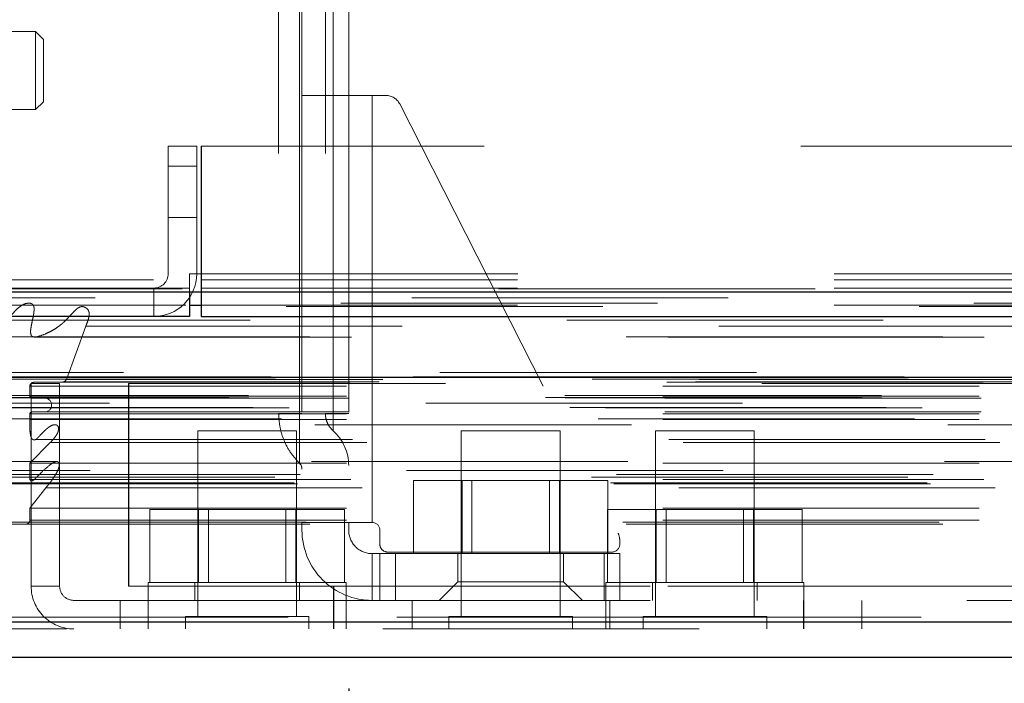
# Model space of a CAD drawing. Header units: inches. Extents: x 0.2 to 10.8, y 0.2 to 8.2.
# Tile 39 of 58: x 3.419 to 3.73, y 6.693 to 6.902. Entities that reach past the tile are written whole.
import ezdxf

# ---------------------------------------------------------------- set-up
doc = ezdxf.new("R2010")
doc.units = ezdxf.units.IN
doc.header["$MEASUREMENT"] = 0
doc.linetypes.add('HIDDEN', pattern=[0.07500000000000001, 0.05, -0.025])
doc.layers.add('TEXT', color=140, linetype='Continuous')
doc.styles.add('SLDTEXTSTYLE0', font='TXT', dxfattribs={"width": 0.7})
doc.dimstyles.new('SLDDIMSTYLE1', dxfattribs={"dimtxt": 0.0849609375, "dimasz": 0.13, "dimexe": 0, "dimexo": 0.0625, "dimgap": 0.021240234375, "dimtad": 0, "dimtih": 1, "dimtoh": 1, "dimlfac": 8, "dimrnd": 1e-09, "dimzin": 12, "dimdsep": 46, "dimtxsty": 'SLDTEXTSTYLE0', "dimsah": 1, "dimcen": 0.09, "dimadec": 0, "dimazin": 3, "dimtfac": 1, "dimtmove": 0, "dimatfit": 0, "dimfxl": 0, "dimfrac": 2, "dimtolj": 1, "dimtzin": 12, "dimarcsym": 0})

# ---------------------------------------------------------------- blocks, each defined once
blk = doc.blocks.new('_D_2')
at = {"layer": 'TEXT'}
for p, q in [((3.049258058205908, 7.048748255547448), (3.049258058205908, 7.298748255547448)), ((3.38456990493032, 7.048748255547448), (2.924258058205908, 7.048748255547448)), ((3.313353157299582, 6.808665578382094), (2.924258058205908, 6.808665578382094)), ((3.049258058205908, 6.454856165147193), (3.049258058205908, 6.808665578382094)), ((2.549651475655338, 6.454856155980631), (2.521121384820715, 6.454856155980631)), ((2.521121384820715, 6.454856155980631), (2.521121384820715, 6.319825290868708)), ((2.802120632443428, 6.454856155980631), (2.830650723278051, 6.454856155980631)), ((2.830650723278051, 6.454856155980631), (2.830650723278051, 6.319825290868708)), ((2.955308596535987, 6.454856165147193), (3.049258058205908, 6.454856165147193)), ((2.521121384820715, 6.319825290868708), (2.549651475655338, 6.319825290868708)), ((2.830650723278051, 6.319825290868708), (2.802120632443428, 6.319825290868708))]:
    blk.add_line(p, q, dxfattribs=at)
for points in [[(3.049258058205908, 7.048748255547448), (3.069258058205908, 7.178748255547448), (3.029258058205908, 7.178748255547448)], [(3.049258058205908, 6.808665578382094), (3.029258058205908, 6.678665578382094), (3.069258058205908, 6.678665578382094)]]:
    blk.add_solid(points, dxfattribs=at)
at = {"layer": 'TEXT', "char_height": 0.08333333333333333, "attachment_point": 1, "style": 'SLDTEXTSTYLE0'}
for s, insert in [('1.92', (2.549651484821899, 6.581298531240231)), ('48.8', (2.549651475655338, 6.427247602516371))]:
    blk.add_mtext(s, dxfattribs=dict(at, insert=insert))
blk = doc.blocks.new('_D_4')
at = {"layer": 'TEXT'}
for p, q in [((3.321239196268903, 6.800779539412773), (3.321239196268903, 6.329856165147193)), ((3.523152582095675, 6.691169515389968), (3.523152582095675, 6.329856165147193)), ((3.321239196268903, 6.454856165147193), (3.071239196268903, 6.454856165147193)), ((3.523152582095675, 6.454856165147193), (3.788690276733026, 6.454856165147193)), ((3.903821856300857, 6.454856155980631), (3.875291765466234, 6.454856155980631)), ((3.875291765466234, 6.454856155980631), (3.875291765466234, 6.319825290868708)), ((4.156291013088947, 6.454856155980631), (4.18482110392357, 6.454856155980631)), ((4.18482110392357, 6.454856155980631), (4.18482110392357, 6.319825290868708)), ((3.875291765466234, 6.319825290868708), (3.903821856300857, 6.319825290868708)), ((4.18482110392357, 6.319825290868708), (4.156291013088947, 6.319825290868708))]:
    blk.add_line(p, q, dxfattribs=at)
for points in [[(3.321239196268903, 6.454856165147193), (3.191239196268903, 6.474856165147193), (3.191239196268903, 6.434856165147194)], [(3.523152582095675, 6.454856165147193), (3.653152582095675, 6.434856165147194), (3.653152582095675, 6.474856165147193)]]:
    blk.add_solid(points, dxfattribs=at)
at = {"layer": 'TEXT', "char_height": 0.08333333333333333, "attachment_point": 1, "style": 'SLDTEXTSTYLE0'}
for s, insert in [('1.62', (3.903821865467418, 6.581298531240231)), ('41.0', (3.903821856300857, 6.427247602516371))]:
    blk.add_mtext(s, dxfattribs=dict(at, insert=insert))

msp = doc.modelspace()

# ---------------------------------------------------------------- linework, layer by layer
at = {"color": 7, "linetype": 'HIDDEN', "lineweight": 18}
for p, q in [((3.501013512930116, 6.960165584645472), (3.501013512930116, 6.778078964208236)), ((3.507652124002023, 6.778078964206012), (3.507652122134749, 6.960165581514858)), ((3.507652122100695, 6.960165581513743), (3.507652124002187, 6.778078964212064)), ((3.507652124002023, 6.778078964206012), (3.507652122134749, 6.960165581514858)), ((3.507652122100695, 6.960165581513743), (3.507652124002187, 6.778078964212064)), ((3.507652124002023, 6.778078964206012), (3.507652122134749, 6.960165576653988)), ((3.507652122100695, 6.96016557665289), (3.507652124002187, 6.778078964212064)), ((3.507652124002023, 6.778078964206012), (3.507652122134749, 6.960165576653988)), ((3.507652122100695, 6.96016557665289), (3.507652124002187, 6.778078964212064)), ((3.508388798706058, 6.960165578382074), (3.508388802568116, 6.778078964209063)), ((3.508388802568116, 6.878472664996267), (3.508388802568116, 6.960165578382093)), ((3.51577069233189, 6.960165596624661), (3.51577069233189, 6.778078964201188)), ((3.518222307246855, 6.960165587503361), (3.518222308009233, 6.778078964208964)), ((3.518222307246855, 6.960165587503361), (3.518222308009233, 6.778078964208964)), ((3.518222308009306, 6.778078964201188), (3.518222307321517, 6.960165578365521)), ((3.518222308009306, 6.778078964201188), (3.518222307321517, 6.960165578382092)), ((3.518222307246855, 6.960165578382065), (3.518222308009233, 6.778078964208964)), ((3.518222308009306, 6.778078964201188), (3.518222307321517, 6.960165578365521)), ((3.518222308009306, 6.778078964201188), (3.518222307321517, 6.960165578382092)), ((3.518222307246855, 6.960165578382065), (3.518222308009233, 6.778078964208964)), ((3.523152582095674, 6.960165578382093), (3.523152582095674, 6.878472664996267)), ((3.424235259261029, 6.898649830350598), (3.382404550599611, 6.898649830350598)), ((3.424235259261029, 6.898649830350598), (3.424235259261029, 6.874043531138)), ((3.426695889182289, 6.896189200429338), (3.424235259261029, 6.898649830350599)), ((3.426695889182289, 6.896189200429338), (3.426695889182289, 6.876504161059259)), ((3.508388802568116, 6.878472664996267), (3.508388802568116, 6.743630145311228)), ((3.508388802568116, 6.878472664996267), (3.530534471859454, 6.878472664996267)), ((3.523152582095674, 6.878472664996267), (3.523152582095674, 6.743630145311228)), ((3.530534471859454, 6.878472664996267), (3.530534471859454, 6.743630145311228)), ((3.530534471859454, 6.878472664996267), (3.53489875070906, 6.878472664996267)), ((3.530534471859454, 6.878472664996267), (3.530534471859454, 6.743630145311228)), ((3.530534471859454, 6.743630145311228), (3.530534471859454, 6.878472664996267)), ((3.530534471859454, 6.743630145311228), (3.530534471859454, 6.878472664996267)), ((3.530534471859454, 6.878472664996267), (3.530534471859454, 6.743630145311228)), ((3.530534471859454, 6.878472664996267), (3.530534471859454, 6.743630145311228)), ((3.530534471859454, 6.743630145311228), (3.530534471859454, 6.878472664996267)), ((3.530534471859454, 6.743630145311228), (3.530534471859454, 6.878472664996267)), ((3.424235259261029, 6.874043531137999), (3.426695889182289, 6.876504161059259)), ((3.53928485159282, 6.875783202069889), (3.608247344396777, 6.740252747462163)), ((3.382404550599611, 6.874043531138), (3.424235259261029, 6.874043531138)), ((3.475114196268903, 6.862415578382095), (3.466114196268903, 6.862415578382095)), ((3.466114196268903, 6.862415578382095), (3.466114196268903, 6.822165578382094)), ((3.475114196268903, 6.862415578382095), (3.475114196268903, 6.822165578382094)), ((5.165989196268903, 6.862415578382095), (3.476489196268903, 6.862415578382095)), ((3.476489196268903, 6.822165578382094), (3.476489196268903, 6.862415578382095)), ((3.476602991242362, 6.862415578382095), (3.476602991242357, 6.822165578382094)), ((3.466114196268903, 6.856165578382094), (3.475114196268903, 6.856165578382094)), ((3.475114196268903, 6.856165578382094), (3.466114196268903, 6.856165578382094)), ((3.466114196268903, 6.856165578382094), (3.475114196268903, 6.856165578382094)), ((3.475114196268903, 6.856165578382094), (3.466114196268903, 6.856165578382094)), ((3.466114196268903, 6.839915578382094), (3.475114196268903, 6.839915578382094)), ((3.361489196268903, 6.82026379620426), (3.476489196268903, 6.82026379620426)), ((3.472852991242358, 6.822165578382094), (3.476602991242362, 6.822165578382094)), ((3.472852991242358, 6.822165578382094), (3.472852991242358, 6.817665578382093)), ((3.476489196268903, 6.822165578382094), (5.165989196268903, 6.822165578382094)), ((3.476489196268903, 6.82026379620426), (3.476489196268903, 6.822165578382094)), ((3.476489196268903, 6.822165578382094), (5.165989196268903, 6.822165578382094)), ((3.476489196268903, 6.816460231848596), (3.476489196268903, 6.82026379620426)), ((3.476489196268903, 6.82026379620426), (5.165989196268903, 6.82026379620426)), ((3.476602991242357, 6.822165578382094), (5.165875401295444, 6.822165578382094)), ((3.476602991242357, 6.822165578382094), (3.476602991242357, 6.808665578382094)), ((3.476602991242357, 6.822165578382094), (5.165875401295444, 6.822165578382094)), ((3.476602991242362, 6.822165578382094), (5.165875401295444, 6.822165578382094)), ((3.476602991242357, 6.822165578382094), (5.165875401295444, 6.822165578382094)), ((3.472864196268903, 6.817665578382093), (3.363353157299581, 6.817665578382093)), ((3.461614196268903, 6.817665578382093), (3.461614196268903, 6.808665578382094)), ((3.472864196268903, 6.817665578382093), (3.472864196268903, 6.816460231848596)), ((3.476489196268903, 6.817665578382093), (5.165989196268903, 6.817665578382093)), ((3.371672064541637, 6.812238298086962), (3.472864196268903, 6.812238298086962)), ((3.421724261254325, 6.812880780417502), (3.421701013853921, 6.812880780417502)), ((5.220691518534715, 6.8128807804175), (3.421724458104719, 6.8128807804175)), ((5.20340757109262, 6.811795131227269), (3.439004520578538, 6.811795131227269)), ((3.476489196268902, 6.812238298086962), (5.165989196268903, 6.812238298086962)), ((3.433933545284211, 6.788816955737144), (3.440069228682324, 6.805604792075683)), ((3.440069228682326, 6.805604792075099), (5.202348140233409, 6.805604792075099)), ((5.251977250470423, 6.791023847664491), (3.39044011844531, 6.791023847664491)), ((3.398604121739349, 6.789574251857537), (5.243813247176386, 6.789574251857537)), ((5.243498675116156, 6.789614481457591), (3.39891869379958, 6.789614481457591)), ((3.400049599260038, 6.78889697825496), (5.242367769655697, 6.78889697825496)), ((3.400049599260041, 6.78889697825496), (5.242367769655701, 6.78889697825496)), ((3.433933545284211, 6.788816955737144), (5.208483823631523, 6.788816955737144)), ((3.433933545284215, 6.788816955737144), (5.208483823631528, 6.788816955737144)), ((3.422404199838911, 6.786625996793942), (5.220013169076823, 6.786625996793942)), ((3.422404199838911, 6.783515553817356), (3.422404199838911, 6.786625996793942)), ((3.422404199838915, 6.786625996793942), (5.220013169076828, 6.786625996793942)), ((3.422812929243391, 6.78752384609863), (3.422812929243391, 6.72352384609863)), ((3.431812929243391, 6.78752384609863), (3.422812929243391, 6.78752384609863)), ((3.423654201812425, 6.787890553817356), (3.432773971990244, 6.787996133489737)), ((3.423654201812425, 6.787890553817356), (5.218763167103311, 6.787890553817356)), ((3.423654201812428, 6.787890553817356), (5.218763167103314, 6.787890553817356)), ((3.431812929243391, 6.78752384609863), (3.431812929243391, 6.72352384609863)), ((3.432773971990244, 6.787996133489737), (5.20964339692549, 6.787996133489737)), ((3.432773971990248, 6.787996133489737), (5.209643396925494, 6.787996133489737)), ((3.453604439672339, 6.787523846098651), (3.453604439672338, 6.723523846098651)), ((3.453687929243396, 6.787523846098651), (3.453604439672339, 6.787523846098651)), ((3.453687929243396, 6.723523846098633), (3.453687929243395, 6.787523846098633)), ((3.453687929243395, 6.787523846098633), (5.188812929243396, 6.787523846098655)), ((3.385376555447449, 6.783122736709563), (5.257040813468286, 6.783122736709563)), ((3.385376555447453, 6.783122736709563), (5.25704081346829, 6.783122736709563)), ((3.391445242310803, 6.783760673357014), (5.250972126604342, 6.783760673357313)), ((3.391580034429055, 6.782996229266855), (5.250837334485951, 6.782996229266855)), ((3.422404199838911, 6.783515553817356), (5.220013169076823, 6.783515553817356)), ((3.422404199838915, 6.783515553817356), (5.220013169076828, 6.783515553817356)), ((3.42302919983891, 6.782890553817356), (5.219388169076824, 6.782890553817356)), ((3.392979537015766, 6.77991612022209), (5.24943783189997, 6.77991612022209)), ((5.247536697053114, 6.781339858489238), (3.39493910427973, 6.781339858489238)), ((3.404300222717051, 6.779869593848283), (5.238117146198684, 6.779869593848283)), ((3.401937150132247, 6.776315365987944), (5.240472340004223, 6.776315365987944)), ((3.422404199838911, 6.776130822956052), (3.422404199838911, 6.777890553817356)), ((3.422404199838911, 6.777890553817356), (5.220013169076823, 6.777890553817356)), ((3.422404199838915, 6.777890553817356), (5.220013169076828, 6.777890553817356)), ((3.422404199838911, 6.776130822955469), (5.220013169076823, 6.776130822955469)), ((3.42302919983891, 6.778515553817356), (5.219388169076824, 6.778515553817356)), ((3.508388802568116, 6.778078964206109), (3.50765212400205, 6.778078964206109)), ((3.508388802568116, 6.778078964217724), (3.507652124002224, 6.778078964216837)), ((3.508388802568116, 6.778078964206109), (3.50765212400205, 6.778078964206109)), ((3.508388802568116, 6.778078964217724), (3.507652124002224, 6.778078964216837)), ((3.508388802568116, 6.778078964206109), (3.50765212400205, 6.778078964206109)), ((3.508388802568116, 6.778078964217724), (3.507652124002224, 6.778078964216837)), ((3.508388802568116, 6.778078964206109), (3.50765212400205, 6.778078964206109)), ((3.508388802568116, 6.778078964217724), (3.507652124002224, 6.778078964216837)), ((3.523152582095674, 6.778078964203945), (3.51822230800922, 6.778078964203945)), ((3.523152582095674, 6.77807896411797), (3.51822230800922, 6.778078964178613)), ((3.523152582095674, 6.778078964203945), (3.51822230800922, 6.778078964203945)), ((3.523152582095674, 6.77807896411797), (3.51822230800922, 6.778078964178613)), ((3.523152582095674, 6.778078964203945), (3.51822230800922, 6.778078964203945)), ((3.523152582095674, 6.77807896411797), (3.51822230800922, 6.778078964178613)), ((3.523152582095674, 6.778078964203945), (3.51822230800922, 6.778078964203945)), ((3.523152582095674, 6.77807896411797), (3.51822230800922, 6.778078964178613)), ((5.212482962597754, 6.774465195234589), (3.429936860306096, 6.774465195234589)), ((3.424258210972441, 6.769874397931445), (3.424297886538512, 6.769874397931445)), ((3.424298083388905, 6.769874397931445), (5.218203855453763, 6.769874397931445)), ((3.506687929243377, 6.77252384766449), (3.475437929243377, 6.77252384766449)), ((3.475437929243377, 6.77252384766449), (3.475437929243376, 6.71393009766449)), ((3.506687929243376, 6.71393009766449), (3.506687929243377, 6.77252384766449)), ((3.589958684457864, 6.77252384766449), (3.558708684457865, 6.77252384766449)), ((3.558708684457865, 6.77252384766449), (3.558708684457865, 6.71393009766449)), ((3.589958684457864, 6.71393009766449), (3.589958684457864, 6.77252384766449)), ((3.651312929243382, 6.77252384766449), (3.620062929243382, 6.77252384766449)), ((3.620062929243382, 6.77252384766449), (3.620062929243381, 6.71393009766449)), ((3.651312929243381, 6.71393009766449), (3.651312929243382, 6.77252384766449)), ((3.422404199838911, 6.762374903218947), (3.428846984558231, 6.768861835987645)), ((3.428846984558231, 6.768861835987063), (5.213570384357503, 6.768861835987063)), ((3.428846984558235, 6.768861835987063), (5.213570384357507, 6.768861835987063)), ((3.43106539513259, 6.762851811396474), (3.411618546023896, 6.762851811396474)), ((3.422404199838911, 6.75720738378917), (3.422404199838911, 6.762374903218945)), ((3.422404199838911, 6.762374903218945), (5.220013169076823, 6.762374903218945)), ((5.211365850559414, 6.762851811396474), (3.43106539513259, 6.762851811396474)), ((3.39982506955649, 6.757904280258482), (5.242592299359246, 6.757904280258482)), ((5.241420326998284, 6.760092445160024), (3.401006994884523, 6.760092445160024)), ((3.407778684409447, 6.758780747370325), (5.234638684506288, 6.758780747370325)), ((3.42240419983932, 6.75720738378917), (5.220013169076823, 6.75720738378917)), ((3.423782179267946, 6.757196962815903), (5.21861902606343, 6.757196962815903)), ((3.405897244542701, 6.756151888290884), (5.236539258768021, 6.756151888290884)), ((3.406924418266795, 6.755786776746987), (5.23550065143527, 6.755786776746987)), ((3.422404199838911, 6.748155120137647), (3.427453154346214, 6.754617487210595)), ((3.427453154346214, 6.754617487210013), (5.214964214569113, 6.754617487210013)), ((3.543589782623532, 6.733787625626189), (3.543589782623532, 6.756912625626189)), ((3.558961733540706, 6.756912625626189), (3.543589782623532, 6.756912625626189)), ((3.558961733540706, 6.733787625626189), (3.558961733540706, 6.756912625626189)), ((3.589705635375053, 6.756912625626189), (3.558961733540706, 6.756912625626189)), ((3.562089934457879, 6.756912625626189), (3.562089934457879, 6.733787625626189)), ((3.586577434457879, 6.733787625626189), (3.586577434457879, 6.756912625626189)), ((3.589705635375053, 6.733787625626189), (3.589705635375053, 6.756912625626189)), ((3.605077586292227, 6.756912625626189), (3.589705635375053, 6.756912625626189)), ((3.605077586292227, 6.733787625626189), (3.605077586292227, 6.756912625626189)), ((3.422404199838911, 6.748155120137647), (5.220013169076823, 6.748155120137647)), ((3.422404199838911, 6.744356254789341), (3.422404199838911, 6.748155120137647)), ((3.460319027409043, 6.724648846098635), (3.460319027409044, 6.747773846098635)), ((3.475690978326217, 6.747773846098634), (3.460319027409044, 6.747773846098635)), ((3.475690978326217, 6.724648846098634), (3.475690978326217, 6.747773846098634)), ((3.506434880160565, 6.747773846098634), (3.475690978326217, 6.747773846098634)), ((3.478819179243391, 6.747773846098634), (3.478819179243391, 6.724648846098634)), ((3.503306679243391, 6.724648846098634), (3.503306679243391, 6.747773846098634)), ((3.506434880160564, 6.724648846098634), (3.506434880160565, 6.747773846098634)), ((3.521806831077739, 6.747773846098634), (3.506434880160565, 6.747773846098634)), ((3.521806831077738, 6.724648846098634), (3.521806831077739, 6.747773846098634)), ((3.604944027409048, 6.724648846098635), (3.604944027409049, 6.747773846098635)), ((3.620315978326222, 6.747773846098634), (3.604944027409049, 6.747773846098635)), ((3.620315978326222, 6.724648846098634), (3.620315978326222, 6.747773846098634)), ((3.65105988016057, 6.747773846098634), (3.620315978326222, 6.747773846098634)), ((3.623444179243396, 6.747773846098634), (3.623444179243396, 6.724648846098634)), ((3.647931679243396, 6.724648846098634), (3.647931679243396, 6.747773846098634)), ((3.651059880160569, 6.724648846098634), (3.65105988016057, 6.747773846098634)), ((3.666431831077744, 6.747773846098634), (3.65105988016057, 6.747773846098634)), ((3.666431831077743, 6.724648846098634), (3.666431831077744, 6.747773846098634)), ((3.409732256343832, 6.743755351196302), (5.232685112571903, 6.743755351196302)), ((3.410828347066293, 6.743106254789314), (5.231589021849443, 6.74310625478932)), ((3.422404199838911, 6.744356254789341), (5.220013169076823, 6.744356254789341)), ((3.422404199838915, 6.744356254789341), (5.220013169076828, 6.744356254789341)), ((3.508388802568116, 6.743630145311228), (3.530534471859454, 6.743630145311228)), ((3.508388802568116, 6.741169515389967), (3.508388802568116, 6.743630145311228)), ((3.523152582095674, 6.743630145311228), (3.523152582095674, 6.741169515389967)), ((3.532995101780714, 6.741169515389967), (3.532995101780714, 6.736740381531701)), ((3.608782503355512, 6.738020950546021), (3.608782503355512, 6.736740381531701)), ((3.530534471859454, 6.733787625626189), (3.530534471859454, 6.719023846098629)), ((3.530534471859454, 6.733787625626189), (3.532995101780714, 6.733787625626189)), ((3.530534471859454, 6.719023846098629), (3.530534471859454, 6.733787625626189)), ((3.530534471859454, 6.733787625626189), (3.530534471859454, 6.719023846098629)), ((3.530534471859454, 6.719023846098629), (3.530534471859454, 6.733787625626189)), ((3.532995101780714, 6.719023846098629), (3.532995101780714, 6.733787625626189)), ((3.532995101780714, 6.733787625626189), (3.537916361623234, 6.733787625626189)), ((3.606321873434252, 6.73427975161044), (3.535455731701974, 6.73427975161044)), ((3.537916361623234, 6.719023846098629), (3.537916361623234, 6.733787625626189)), ((3.603861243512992, 6.733787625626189), (3.537916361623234, 6.733787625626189)), ((3.537916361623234, 6.719023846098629), (3.537916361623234, 6.733787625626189)), ((3.537916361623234, 6.719023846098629), (3.537916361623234, 6.733787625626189)), ((3.537916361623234, 6.719023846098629), (3.537916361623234, 6.733787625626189)), ((3.557601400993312, 6.733787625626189), (3.557601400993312, 6.724929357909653)), ((3.591065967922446, 6.724929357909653), (3.591065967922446, 6.733787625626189)), ((3.603861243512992, 6.719023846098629), (3.603861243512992, 6.733787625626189)), ((3.603861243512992, 6.733787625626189), (3.608782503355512, 6.733787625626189)), ((3.603861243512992, 6.719023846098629), (3.603861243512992, 6.733787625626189)), ((3.603861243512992, 6.719023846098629), (3.603861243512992, 6.733787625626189)), ((3.603861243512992, 6.719023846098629), (3.603861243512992, 6.733787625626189)), ((3.608782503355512, 6.719023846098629), (3.608782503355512, 6.733787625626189)), ((3.431812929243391, 6.72352384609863), (3.422812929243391, 6.72352384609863)), ((3.453687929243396, 6.723523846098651), (3.453604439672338, 6.723523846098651)), ((3.453687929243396, 6.723523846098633), (3.518437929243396, 6.723523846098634)), ((3.522312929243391, 6.724648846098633), (3.459812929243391, 6.724648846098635)), ((3.459812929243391, 6.724648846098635), (3.459812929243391, 6.719023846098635)), ((3.474500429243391, 6.724648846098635), (3.474500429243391, 6.719023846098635)), ((3.507625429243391, 6.719023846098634), (3.507625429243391, 6.724648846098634)), ((3.518354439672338, 6.723523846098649), (3.518354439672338, 6.71902384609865)), ((3.518437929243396, 6.723523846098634), (5.124062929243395, 6.723523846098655)), ((3.518437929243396, 6.723523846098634), (3.518437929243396, 6.710023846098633)), ((3.518437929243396, 6.723523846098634), (5.124062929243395, 6.723523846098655)), ((5.123979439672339, 6.723523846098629), (3.518437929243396, 6.723523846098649)), ((5.123979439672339, 6.723523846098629), (3.518437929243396, 6.723523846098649)), ((3.522312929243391, 6.719023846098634), (3.522312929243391, 6.724648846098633)), ((3.557601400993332, 6.724929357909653), (3.551695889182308, 6.719023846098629)), ((3.557601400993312, 6.724929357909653), (3.591065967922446, 6.724929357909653)), ((3.59697147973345, 6.719023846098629), (3.591065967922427, 6.724929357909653)), ((3.666937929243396, 6.724648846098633), (3.604437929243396, 6.724648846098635)), ((3.604437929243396, 6.724648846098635), (3.604437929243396, 6.719023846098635)), ((3.619125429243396, 6.724648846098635), (3.619125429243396, 6.719023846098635)), ((3.652250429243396, 6.719023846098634), (3.652250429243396, 6.724648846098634)), ((3.666937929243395, 6.719023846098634), (3.666937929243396, 6.724648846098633)), ((3.436312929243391, 6.719023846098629), (3.450937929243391, 6.719023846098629)), ((3.450937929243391, 6.719023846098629), (3.450937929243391, 6.710023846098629)), ((3.450937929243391, 6.719023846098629), (3.518437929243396, 6.719023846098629)), ((3.459812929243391, 6.719023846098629), (3.459812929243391, 6.710023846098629)), ((3.518354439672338, 6.71902384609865), (3.518354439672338, 6.71002384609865)), ((3.518437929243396, 6.719023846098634), (5.124062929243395, 6.719023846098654)), ((3.522312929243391, 6.710023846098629), (3.522312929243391, 6.719023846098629)), ((3.543187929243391, 6.719023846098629), (3.543187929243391, 6.710023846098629)), ((3.604354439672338, 6.719023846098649), (3.604354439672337, 6.710023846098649)), ((3.604437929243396, 6.719023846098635), (3.604437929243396, 6.710023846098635)), ((3.605687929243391, 6.710023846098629), (3.605687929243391, 6.719023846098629)), ((3.666854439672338, 6.710023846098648), (3.666854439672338, 6.719023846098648)), ((3.666937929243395, 6.710023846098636), (3.666937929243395, 6.719023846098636)), ((3.685312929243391, 6.719023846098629), (3.685312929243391, 6.710023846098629)), ((5.238350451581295, 6.71374243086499), (3.404066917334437, 6.713742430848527)), ((3.404066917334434, 6.71374243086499), (5.238350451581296, 6.713742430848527)), ((3.510594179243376, 6.71393009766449), (3.471531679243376, 6.71393009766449)), ((3.471531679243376, 6.71393009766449), (3.471531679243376, 6.710023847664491)), ((3.510594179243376, 6.710023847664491), (3.510594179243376, 6.71393009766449)), ((3.593864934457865, 6.71393009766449), (3.554802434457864, 6.71393009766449)), ((3.554802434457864, 6.71393009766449), (3.554802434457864, 6.710023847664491)), ((3.593864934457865, 6.710023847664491), (3.593864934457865, 6.71393009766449)), ((3.655219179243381, 6.71393009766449), (3.616156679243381, 6.71393009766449)), ((3.616156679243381, 6.71393009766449), (3.616156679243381, 6.710023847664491)), ((3.655219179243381, 6.710023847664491), (3.655219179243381, 6.71393009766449)), ((3.404066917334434, 6.712179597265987), (5.238350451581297, 6.712179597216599)), ((5.233932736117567, 6.710023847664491), (3.408484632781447, 6.710023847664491))]:
    msp.add_line(p, q, dxfattribs=at)
at = {"color": 7, "linetype": 'Continuous', "lineweight": 25}
for p, q in [((3.361489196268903, 6.816460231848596), (3.476489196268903, 6.816460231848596)), ((3.472864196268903, 6.816460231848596), (3.472864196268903, 6.808665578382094)), ((3.476489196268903, 6.816460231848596), (5.165989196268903, 6.816460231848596)), ((3.476489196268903, 6.816460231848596), (3.476489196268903, 6.808665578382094)), ((3.472864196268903, 6.812238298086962), (3.476489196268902, 6.812238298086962)), ((3.472864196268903, 6.808665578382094), (3.363353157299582, 6.808665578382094)), ((3.476489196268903, 6.808665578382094), (5.165989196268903, 6.808665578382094)), ((5.251977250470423, 6.789461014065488), (3.39044011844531, 6.789461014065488)), ((5.238350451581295, 6.712179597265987), (3.404066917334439, 6.712179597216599)), ((5.233932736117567, 6.701023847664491), (3.408484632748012, 6.701023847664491))]:
    msp.add_line(p, q, dxfattribs=at)
at = {"color": 7, "linetype": 'HIDDEN', "lineweight": 18, "flags": 128}
for points in [[(5.270506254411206, 6.817392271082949), (4.351287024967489, 6.817392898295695), (3.371929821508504, 6.817392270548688)], [(5.24306653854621, 6.814556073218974), (4.351287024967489, 6.814557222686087), (3.399357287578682, 6.814556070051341)], [(5.203445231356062, 6.811795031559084), (4.351287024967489, 6.811793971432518), (3.439012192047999, 6.81179503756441)], [(3.3920234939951, 6.807511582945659), (4.291140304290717, 6.807508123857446), (5.250396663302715, 6.807511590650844)], [(3.410832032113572, 6.802201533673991), (4.291140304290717, 6.802201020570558), (5.231595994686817, 6.802201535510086)], [(3.423981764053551, 6.802174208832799), (4.291140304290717, 6.802174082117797), (5.218430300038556, 6.802174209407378)]]:
    msp.add_lwpolyline(points, dxfattribs=at)
at = {"color": 7, "linetype": 'HIDDEN', "lineweight": 18}
for centre, radius, start, end in [((3.53489875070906, 6.873551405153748), 0.004921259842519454, 26.96853591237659, 90), ((3.461614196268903, 6.822165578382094), 0.004500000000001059, 270.0000000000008, 0), ((3.461614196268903, 6.822165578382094), 0.01350000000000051, 270.0000000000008, 0), ((3.432759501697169, 6.789246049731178), 0.00124999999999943, 270.6632841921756, 339.9234572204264), ((3.423668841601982, 6.786625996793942), 0.001264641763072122, 90.66328419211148, 180), ((3.42302919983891, 6.783515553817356), 0.0006250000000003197, 180, 270.0000000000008), ((3.427091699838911, 6.780703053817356), 0.002187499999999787, 270.0000000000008, 90), ((3.42302919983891, 6.777890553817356), 0.0006250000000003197, 90, 180), ((3.508388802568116, 6.761573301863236), 0.01476377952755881, 0, 48.23660226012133), ((3.505928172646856, 6.760507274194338), 0.002460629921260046, 0, 45.52372756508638), ((3.421154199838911, 6.744356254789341), 0.001250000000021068, 270.0000000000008, 0), ((3.530534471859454, 6.741169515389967), 0.002460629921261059, 0, 90), ((3.530534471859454, 6.741169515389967), 0.02214566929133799, 180, 270.0000000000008), ((3.530534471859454, 6.741169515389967), 0.007381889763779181, 180, 270.0000000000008), ((3.603861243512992, 6.738020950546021), 0.004921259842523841, 0, 26.9685359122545), ((3.535455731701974, 6.736740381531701), 0.002460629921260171, 180, 270.0000000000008), ((3.606321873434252, 6.736740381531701), 0.002460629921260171, 270.0000000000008, 0), ((3.436312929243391, 6.72352384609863), 0.01350000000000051, 180, 270.0000000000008), ((3.436312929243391, 6.72352384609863), 0.004500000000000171, 180, 270.0000000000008)]:
    msp.add_arc(centre, radius, start, end, dxfattribs=at)
for points, knots in [([(3.440069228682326, 6.805604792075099), (3.440219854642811, 6.805964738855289), (3.440493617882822, 6.806618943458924), (3.440817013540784, 6.807536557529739), (3.441026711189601, 6.808279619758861), (3.441130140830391, 6.80890823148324), (3.441172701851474, 6.809464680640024), (3.441117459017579, 6.810011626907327), (3.440945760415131, 6.810526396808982), (3.440660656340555, 6.810982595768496), (3.440196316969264, 6.811374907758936), (3.439541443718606, 6.811738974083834), (3.438637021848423, 6.81188073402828), (3.437688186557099, 6.811461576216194), (3.43671464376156, 6.810638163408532), (3.435681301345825, 6.809526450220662), (3.434513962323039, 6.808292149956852), (3.433467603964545, 6.807195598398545), (3.432384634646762, 6.806209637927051), (3.431156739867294, 6.80526769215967), (3.429615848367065, 6.804280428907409), (3.427806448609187, 6.803366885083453), (3.426075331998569, 6.802665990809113), (3.424668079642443, 6.802240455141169), (3.423774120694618, 6.802126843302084), (3.423239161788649, 6.802312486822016), (3.422943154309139, 6.802575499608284), (3.422750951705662, 6.802928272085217), (3.422664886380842, 6.803350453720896), (3.422632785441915, 6.803851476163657), (3.422650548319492, 6.804461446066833), (3.422781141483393, 6.805299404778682), (3.423009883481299, 6.80650173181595), (3.423297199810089, 6.807822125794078), (3.42355087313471, 6.809067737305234), (3.423692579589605, 6.810026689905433), (3.423751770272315, 6.810822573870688), (3.4237419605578, 6.811467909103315), (3.423605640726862, 6.812000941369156), (3.423351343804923, 6.81245393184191), (3.423008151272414, 6.81272083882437), (3.42247244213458, 6.812910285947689), (3.42157481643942, 6.812926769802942), (3.420382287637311, 6.812540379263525), (3.419114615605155, 6.811712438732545), (3.417953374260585, 6.810670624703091), (3.416819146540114, 6.809429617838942), (3.415722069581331, 6.808015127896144), (3.414663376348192, 6.806427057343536), (3.413785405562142, 6.80495326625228), (3.413168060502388, 6.803705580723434), (3.412758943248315, 6.803045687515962), (3.412487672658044, 6.802727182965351), (3.412207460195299, 6.802537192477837), (3.41184766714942, 6.802346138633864), (3.411320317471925, 6.802191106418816), (3.41046414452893, 6.802183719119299), (3.409390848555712, 6.802592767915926), (3.40826196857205, 6.803445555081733), (3.407207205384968, 6.804598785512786), (3.406196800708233, 6.806073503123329), (3.405361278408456, 6.807689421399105), (3.404698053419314, 6.809152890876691), (3.404190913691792, 6.810204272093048), (3.403799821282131, 6.810941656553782), (3.403407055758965, 6.811578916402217), (3.402928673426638, 6.81219073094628), (3.402322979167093, 6.812839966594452), (3.401645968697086, 6.813423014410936), (3.400923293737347, 6.813911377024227), (3.400178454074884, 6.81429759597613), (3.399426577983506, 6.814566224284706), (3.398646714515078, 6.81468052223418), (3.398012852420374, 6.814633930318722), (3.397565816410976, 6.814393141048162), (3.397341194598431, 6.814096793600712), (3.397180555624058, 6.813715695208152), (3.39708101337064, 6.813282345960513), (3.39703018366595, 6.812884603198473), (3.397074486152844, 6.812392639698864), (3.397119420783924, 6.811658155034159), (3.397203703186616, 6.810740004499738), (3.39724232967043, 6.809818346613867), (3.397171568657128, 6.809082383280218), (3.396992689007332, 6.808408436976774), (3.396432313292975, 6.807791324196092), (3.395599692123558, 6.807477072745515), (3.394602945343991, 6.807351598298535), (3.393574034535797, 6.807352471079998), (3.392553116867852, 6.807439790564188), (3.391526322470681, 6.807575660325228), (3.390495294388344, 6.807737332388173), (3.388849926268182, 6.80800407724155), (3.386866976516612, 6.808248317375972), (3.384852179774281, 6.808779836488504), (3.383442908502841, 6.809391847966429), (3.382415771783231, 6.810029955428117), (3.381506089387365, 6.810721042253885), (3.380651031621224, 6.811489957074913), (3.379822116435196, 6.81231555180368), (3.378973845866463, 6.813141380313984), (3.377576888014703, 6.814402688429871), (3.375448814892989, 6.815814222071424), (3.373288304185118, 6.816929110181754), (3.371867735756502, 6.817421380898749), (3.371359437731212, 6.817566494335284), (3.370996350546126, 6.817585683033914), (3.370722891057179, 6.817541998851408), (3.370498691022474, 6.817421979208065), (3.370305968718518, 6.817191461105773), (3.370266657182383, 6.816705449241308), (3.370320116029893, 6.816099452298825), (3.37050233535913, 6.81535664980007), (3.370785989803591, 6.814492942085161), (3.371178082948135, 6.813422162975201), (3.371497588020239, 6.812656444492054), (3.371672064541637, 6.812238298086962)], [0, 0, 0, 0, 0.008873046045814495, 0.01612679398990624, 0.02174795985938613, 0.02591860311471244, 0.02987558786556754, 0.03354539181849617, 0.03754946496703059, 0.04179968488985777, 0.04628166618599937, 0.05341961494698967, 0.06299658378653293, 0.07323931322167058, 0.08260003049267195, 0.09720846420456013, 0.1117942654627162, 0.1261466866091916, 0.136871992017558, 0.1507998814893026, 0.1678347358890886, 0.1875614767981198, 0.2086080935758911, 0.2218165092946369, 0.2309010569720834, 0.2350736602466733, 0.2384455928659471, 0.2411794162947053, 0.2441498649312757, 0.2477433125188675, 0.2518385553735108, 0.2570824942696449, 0.2659012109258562, 0.2782939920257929, 0.2865189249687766, 0.2934388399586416, 0.2991001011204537, 0.3035105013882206, 0.307047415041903, 0.3109552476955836, 0.3152941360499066, 0.3187918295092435, 0.3274070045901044, 0.3420059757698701, 0.3552752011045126, 0.3690496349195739, 0.383320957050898, 0.3981624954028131, 0.4136344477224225, 0.429774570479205, 0.4393099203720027, 0.4453683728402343, 0.4483669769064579, 0.4505468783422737, 0.4543749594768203, 0.4597943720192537, 0.4667685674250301, 0.4800637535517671, 0.4927991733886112, 0.5050022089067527, 0.5198626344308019, 0.5362739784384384, 0.5475829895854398, 0.5565626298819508, 0.5631364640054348, 0.567404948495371, 0.5747428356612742, 0.5823646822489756, 0.590286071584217, 0.5985304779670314, 0.606338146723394, 0.6141230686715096, 0.6218984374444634, 0.629853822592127, 0.6328975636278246, 0.6359322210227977, 0.6390936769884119, 0.6423157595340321, 0.6455564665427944, 0.6475397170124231, 0.6527937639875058, 0.6612459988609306, 0.6672389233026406, 0.672419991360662, 0.6768135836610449, 0.6826540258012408, 0.6923838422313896, 0.702645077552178, 0.712826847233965, 0.7230976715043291, 0.7334362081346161, 0.7438265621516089, 0.7542626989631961, 0.7831951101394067, 0.8037540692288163, 0.8158750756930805, 0.8271342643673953, 0.8374359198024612, 0.846739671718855, 0.857764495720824, 0.8680831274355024, 0.8775727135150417, 0.9073634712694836, 0.938790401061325, 0.9462852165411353, 0.9513678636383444, 0.9541619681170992, 0.9573459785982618, 0.9596851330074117, 0.9612900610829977, 0.96451959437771, 0.9694227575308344, 0.9744030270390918, 0.9811009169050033, 0.9896795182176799, 1, 1, 1, 1]), ([(3.428846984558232, 6.768861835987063), (3.429106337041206, 6.769130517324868), (3.429589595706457, 6.769631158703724), (3.430223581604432, 6.770401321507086), (3.430722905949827, 6.771093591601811), (3.431095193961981, 6.77171094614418), (3.431331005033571, 6.772311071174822), (3.431447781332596, 6.772873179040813), (3.431482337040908, 6.77338053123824), (3.431409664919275, 6.773845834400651), (3.431161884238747, 6.774216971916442), (3.430814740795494, 6.774413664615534), (3.430446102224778, 6.774501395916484), (3.430015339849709, 6.774501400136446), (3.429467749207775, 6.774350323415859), (3.428790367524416, 6.773989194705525), (3.427984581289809, 6.77343596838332), (3.427207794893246, 6.772746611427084), (3.426484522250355, 6.772043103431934), (3.425863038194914, 6.771388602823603), (3.425253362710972, 6.770731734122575), (3.424771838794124, 6.770238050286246), (3.424396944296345, 6.769934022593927), (3.424132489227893, 6.769763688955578), (3.423840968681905, 6.769659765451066), (3.423529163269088, 6.769718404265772), (3.423248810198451, 6.769873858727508), (3.42302367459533, 6.770082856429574), (3.422873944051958, 6.770345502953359), (3.422742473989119, 6.770704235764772), (3.422632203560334, 6.771156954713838), (3.422502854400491, 6.771875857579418), (3.422401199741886, 6.772945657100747), (3.422361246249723, 6.774436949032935), (3.42238900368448, 6.775531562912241), (3.422404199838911, 6.776130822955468)], [0, 0, 0, 0, 0.05219962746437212, 0.09726501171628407, 0.1350835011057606, 0.1658552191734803, 0.1902793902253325, 0.2131614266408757, 0.232604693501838, 0.2481648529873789, 0.2663591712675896, 0.2887028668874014, 0.3079429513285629, 0.3270239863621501, 0.3572809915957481, 0.3963453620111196, 0.4447609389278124, 0.5032692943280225, 0.5447460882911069, 0.5863841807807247, 0.6277933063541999, 0.6681887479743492, 0.6842000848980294, 0.7004268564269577, 0.7165374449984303, 0.733017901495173, 0.7507448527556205, 0.761387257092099, 0.7740461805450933, 0.7894688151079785, 0.8079729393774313, 0.8290578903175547, 0.8744776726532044, 0.9312812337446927, 1, 1, 1, 1]), ([(3.50112225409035, 6.778078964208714), (3.501105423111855, 6.777955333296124), (3.501073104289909, 6.777717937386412), (3.501038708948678, 6.777621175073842), (3.501016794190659, 6.777725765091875), (3.501014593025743, 6.777962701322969), (3.501013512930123, 6.778078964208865)], [0, 0, 0, 0, 0.2770954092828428, 0.5320782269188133, 0.770394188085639, 1, 1, 1, 1]), ([(3.501013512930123, 6.778078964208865), (3.501096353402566, 6.7766103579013), (3.501261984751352, 6.773674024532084), (3.502619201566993, 6.769452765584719), (3.504686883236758, 6.765531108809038), (3.506663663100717, 6.763352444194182), (3.50765212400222, 6.76226303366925)], [0, 0, 0, 0, 0.250029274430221, 0.4999088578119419, 0.7499364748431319, 0.9999999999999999, 0.9999999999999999, 0.9999999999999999, 0.9999999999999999]), ([(3.50765212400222, 6.778078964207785), (3.506662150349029, 6.778078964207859), (3.504682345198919, 6.778078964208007), (3.502637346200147, 6.778078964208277), (3.501435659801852, 6.778078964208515), (3.50128220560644, 6.778078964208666), (3.501231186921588, 6.778078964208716)], [0, 0, 0, 0, 0.2859748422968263, 0.5719086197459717, 0.8576731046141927, 0.9999999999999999, 0.9999999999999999, 0.9999999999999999, 0.9999999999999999]), ([(3.501231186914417, 6.778078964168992), (3.501282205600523, 6.778078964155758), (3.501435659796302, 6.778078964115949), (3.502637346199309, 6.778078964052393), (3.504682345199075, 6.778078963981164), (3.506662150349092, 6.77807896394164), (3.50765212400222, 6.778078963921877)], [0, 0, 0, 0, 0.1423268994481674, 0.4280913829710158, 0.7140251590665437, 1, 1, 1, 1]), ([(3.50765212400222, 6.778078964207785), (3.506662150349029, 6.778078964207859), (3.504682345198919, 6.778078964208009), (3.502637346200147, 6.778078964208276), (3.501435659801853, 6.778078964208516), (3.50128220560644, 6.778078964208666), (3.501231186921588, 6.778078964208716)], [0, 0, 0, 0, 0.2859748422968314, 0.5719086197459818, 0.8576731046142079, 1, 1, 1, 1]), ([(3.501231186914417, 6.778078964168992), (3.501282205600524, 6.778078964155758), (3.501435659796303, 6.778078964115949), (3.502637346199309, 6.778078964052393), (3.504682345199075, 6.778078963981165), (3.506662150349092, 6.77807896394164), (3.50765212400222, 6.778078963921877)], [0, 0, 0, 0, 0.1423268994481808, 0.4280913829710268, 0.7140251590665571, 1, 1, 1, 1]), ([(3.50765212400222, 6.778078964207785), (3.506662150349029, 6.778078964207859), (3.504682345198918, 6.778078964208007), (3.502637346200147, 6.778078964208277), (3.501435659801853, 6.778078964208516), (3.50128220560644, 6.778078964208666), (3.501231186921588, 6.778078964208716)], [0, 0, 0, 0, 0.2859748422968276, 0.5719086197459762, 0.857673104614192, 1, 1, 1, 1]), ([(3.501231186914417, 6.778078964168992), (3.501282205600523, 6.778078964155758), (3.501435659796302, 6.778078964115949), (3.502637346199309, 6.778078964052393), (3.504682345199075, 6.778078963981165), (3.506662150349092, 6.77807896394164), (3.50765212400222, 6.778078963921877)], [0, 0, 0, 0, 0.142326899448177, 0.4280913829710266, 0.7140251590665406, 1, 1, 1, 1]), ([(3.50765212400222, 6.778078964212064), (3.50765212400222, 6.773921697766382), (3.50765212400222, 6.76777529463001), (3.50765212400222, 6.763086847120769), (3.50765212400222, 6.76185112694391), (3.50765212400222, 6.763086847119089), (3.50765212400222, 6.767775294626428), (3.50765212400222, 6.77392169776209), (3.50765212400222, 6.778078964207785)], [3.14159265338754, 3.14159265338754, 3.14159265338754, 3.14159265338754, 3.92699081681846, 4.31968989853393, 4.71238898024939, 5.10508806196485, 5.49778714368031, 6.28318530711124, 6.28318530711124, 6.28318530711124, 6.28318530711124]), ([(3.50765212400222, 6.778078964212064), (3.50765212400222, 6.773921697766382), (3.50765212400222, 6.76777529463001), (3.50765212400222, 6.763086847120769), (3.50765212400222, 6.76185112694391), (3.50765212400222, 6.763086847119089), (3.50765212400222, 6.767775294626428), (3.50765212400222, 6.77392169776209), (3.50765212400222, 6.778078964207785)], [3.14159265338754, 3.14159265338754, 3.14159265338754, 3.14159265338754, 3.92699081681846, 4.31968989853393, 4.71238898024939, 5.10508806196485, 5.49778714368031, 6.28318530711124, 6.28318530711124, 6.28318530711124, 6.28318530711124]), ([(3.50765212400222, 6.778078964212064), (3.50765212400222, 6.773921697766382), (3.50765212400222, 6.76777529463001), (3.50765212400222, 6.763086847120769), (3.50765212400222, 6.76185112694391), (3.50765212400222, 6.763086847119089), (3.50765212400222, 6.767775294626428), (3.50765212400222, 6.77392169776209), (3.50765212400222, 6.778078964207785)], [3.14159265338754, 3.14159265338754, 3.14159265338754, 3.14159265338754, 3.92699081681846, 4.31968989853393, 4.71238898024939, 5.10508806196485, 5.49778714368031, 6.28318530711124, 6.28318530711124, 6.28318530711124, 6.28318530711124]), ([(3.50765212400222, 6.778078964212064), (3.50765212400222, 6.773921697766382), (3.50765212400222, 6.76777529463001), (3.50765212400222, 6.763086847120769), (3.50765212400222, 6.76185112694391), (3.50765212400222, 6.763086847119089), (3.50765212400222, 6.767775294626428), (3.50765212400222, 6.77392169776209), (3.50765212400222, 6.778078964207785)], [3.14159265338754, 3.14159265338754, 3.14159265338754, 3.14159265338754, 3.92699081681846, 4.31968989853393, 4.71238898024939, 5.10508806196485, 5.49778714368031, 6.28318530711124, 6.28318530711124, 6.28318530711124, 6.28318530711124]), ([(3.515770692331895, 6.778078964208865), (3.515803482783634, 6.777563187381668), (3.515869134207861, 6.776530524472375), (3.516378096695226, 6.775055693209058), (3.517133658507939, 6.77369044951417), (3.517859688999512, 6.772953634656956), (3.518222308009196, 6.772585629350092)], [0, 0, 0, 0, 0.249785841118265, 0.5001088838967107, 0.7503272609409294, 1, 1, 1, 1]), ([(3.518222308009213, 6.778078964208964), (3.518222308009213, 6.777359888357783), (3.518222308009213, 6.776641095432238), (3.518222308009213, 6.775312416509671), (3.518222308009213, 6.774703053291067), (3.518222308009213, 6.773686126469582), (3.518222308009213, 6.773278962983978), (3.518222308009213, 6.772728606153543), (3.518222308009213, 6.772585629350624), (3.518222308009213, 6.772585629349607), (3.518222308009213, 6.772728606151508), (3.518222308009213, 6.773278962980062), (3.518222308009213, 6.773686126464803), (3.518222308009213, 6.77470305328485), (3.518222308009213, 6.775312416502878), (3.518222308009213, 6.776641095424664), (3.518222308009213, 6.777359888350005), (3.518222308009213, 6.778078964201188)], [0, 0, 0, 0, 0.125, 0.125, 0.25, 0.25, 0.375, 0.375, 0.5, 0.5, 0.625, 0.625, 0.75, 0.75, 0.875, 0.875, 1, 1, 1, 1]), ([(3.518222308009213, 6.778078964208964), (3.518222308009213, 6.777359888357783), (3.518222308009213, 6.776641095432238), (3.518222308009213, 6.775312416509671), (3.518222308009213, 6.774703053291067), (3.518222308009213, 6.773686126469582), (3.518222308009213, 6.773278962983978), (3.518222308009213, 6.772728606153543), (3.518222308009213, 6.772585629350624), (3.518222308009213, 6.772585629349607), (3.518222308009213, 6.772728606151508), (3.518222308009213, 6.773278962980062), (3.518222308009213, 6.773686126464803), (3.518222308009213, 6.77470305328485), (3.518222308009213, 6.775312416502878), (3.518222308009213, 6.776641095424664), (3.518222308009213, 6.777359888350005), (3.518222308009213, 6.778078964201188)], [0, 0, 0, 0, 0.125, 0.125, 0.25, 0.25, 0.375, 0.375, 0.5, 0.5, 0.625, 0.625, 0.75, 0.75, 0.875, 0.875, 1, 1, 1, 1]), ([(3.518222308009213, 6.778078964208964), (3.518222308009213, 6.777359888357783), (3.518222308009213, 6.776641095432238), (3.518222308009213, 6.775312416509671), (3.518222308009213, 6.774703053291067), (3.518222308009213, 6.773686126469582), (3.518222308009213, 6.773278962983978), (3.518222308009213, 6.772728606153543), (3.518222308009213, 6.772585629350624), (3.518222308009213, 6.772585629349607), (3.518222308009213, 6.772728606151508), (3.518222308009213, 6.773278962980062), (3.518222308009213, 6.773686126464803), (3.518222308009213, 6.77470305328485), (3.518222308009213, 6.775312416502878), (3.518222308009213, 6.776641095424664), (3.518222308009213, 6.777359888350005), (3.518222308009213, 6.778078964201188)], [0, 0, 0, 0, 0.125, 0.125, 0.25, 0.25, 0.375, 0.375, 0.5, 0.5, 0.625, 0.625, 0.75, 0.75, 0.875, 0.875, 1, 1, 1, 1]), ([(3.518222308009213, 6.778078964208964), (3.518222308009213, 6.777359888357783), (3.518222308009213, 6.776641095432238), (3.518222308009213, 6.775312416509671), (3.518222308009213, 6.774703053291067), (3.518222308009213, 6.773686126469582), (3.518222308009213, 6.773278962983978), (3.518222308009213, 6.772728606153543), (3.518222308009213, 6.772585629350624), (3.518222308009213, 6.772585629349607), (3.518222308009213, 6.772728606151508), (3.518222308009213, 6.773278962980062), (3.518222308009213, 6.773686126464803), (3.518222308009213, 6.77470305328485), (3.518222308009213, 6.775312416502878), (3.518222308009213, 6.776641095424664), (3.518222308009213, 6.777359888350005), (3.518222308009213, 6.778078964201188)], [0, 0, 0, 0, 0.125, 0.125, 0.25, 0.25, 0.375, 0.375, 0.5, 0.5, 0.625, 0.625, 0.75, 0.75, 0.875, 0.875, 1, 1, 1, 1]), ([(3.427453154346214, 6.754617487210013), (3.427604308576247, 6.754779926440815), (3.427906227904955, 6.755104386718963), (3.428341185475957, 6.755627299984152), (3.428762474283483, 6.756164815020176), (3.429169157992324, 6.75671178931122), (3.429562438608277, 6.757260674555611), (3.429941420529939, 6.757817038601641), (3.43030553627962, 6.75838628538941), (3.430699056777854, 6.759042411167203), (3.431085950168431, 6.759756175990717), (3.431412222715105, 6.760499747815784), (3.431616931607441, 6.761143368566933), (3.431709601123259, 6.761669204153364), (3.431672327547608, 6.762094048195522), (3.431559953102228, 6.762455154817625), (3.431358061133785, 6.762735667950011), (3.431044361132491, 6.762892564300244), (3.430665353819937, 6.762850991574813), (3.430306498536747, 6.762723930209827), (3.429508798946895, 6.762366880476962), (3.428099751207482, 6.761325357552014), (3.426462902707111, 6.759830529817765), (3.425127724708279, 6.758519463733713), (3.424335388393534, 6.757727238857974), (3.423820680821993, 6.757180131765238), (3.423399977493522, 6.756868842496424), (3.423083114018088, 6.756719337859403), (3.422822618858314, 6.756725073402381), (3.422630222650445, 6.756869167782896), (3.422492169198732, 6.757033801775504), (3.42243057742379, 6.757155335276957), (3.422404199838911, 6.75720738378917)], [0, 0, 0, 0, 0.03196267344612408, 0.06384306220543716, 0.09557510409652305, 0.1270600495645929, 0.1582197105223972, 0.1891082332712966, 0.2198099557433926, 0.2503837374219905, 0.2921714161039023, 0.3271640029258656, 0.3551312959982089, 0.3760526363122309, 0.3905024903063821, 0.4055568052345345, 0.4210712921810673, 0.4381167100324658, 0.4626969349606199, 0.4836345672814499, 0.500723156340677, 0.6025883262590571, 0.7504184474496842, 0.8305027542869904, 0.8762067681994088, 0.9146621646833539, 0.9387349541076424, 0.9563171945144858, 0.9703950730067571, 0.9824137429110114, 0.9924684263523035, 0.9999999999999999, 0.9999999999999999, 0.9999999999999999, 0.9999999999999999]), ([(3.430530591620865, 6.762799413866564), (3.430712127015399, 6.762855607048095), (3.430928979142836, 6.762922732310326), (3.431135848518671, 6.762818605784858), (3.431169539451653, 6.76280164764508)], [0, 0, 0, 0, 0.8371390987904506, 0.9999999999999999, 0.9999999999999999, 0.9999999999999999, 0.9999999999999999])]:
    msp.add_open_spline(points, degree=3, knots=knots, dxfattribs=at)
for points in [[(3.50765212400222, 6.778078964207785), (3.505558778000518, 6.778078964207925), (3.502190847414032, 6.778078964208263), (3.50100851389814, 6.778078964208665), (3.501013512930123, 6.778078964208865)], [(3.501013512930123, 6.778078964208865), (3.50100851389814, 6.778078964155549), (3.502190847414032, 6.778078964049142), (3.505558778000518, 6.778078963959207), (3.50765212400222, 6.778078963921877)], [(3.51577069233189, 6.778078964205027), (3.515770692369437, 6.778078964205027), (3.516684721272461, 6.778078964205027), (3.518222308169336, 6.778078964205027)], [(3.51822230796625, 6.778078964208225), (3.516684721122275, 6.778078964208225), (3.515770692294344, 6.778078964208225), (3.51577069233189, 6.778078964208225)], [(3.515770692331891, 6.778078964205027), (3.515770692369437, 6.778078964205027), (3.516684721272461, 6.778078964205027), (3.518222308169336, 6.778078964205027)], [(3.51822230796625, 6.778078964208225), (3.516684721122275, 6.778078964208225), (3.515770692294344, 6.778078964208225), (3.515770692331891, 6.778078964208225)], [(3.51577069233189, 6.778078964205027), (3.515770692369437, 6.778078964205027), (3.516684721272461, 6.778078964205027), (3.518222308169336, 6.778078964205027)], [(3.51822230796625, 6.778078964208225), (3.516684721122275, 6.778078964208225), (3.515770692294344, 6.778078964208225), (3.51577069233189, 6.778078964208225)], [(3.515770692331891, 6.778078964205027), (3.515770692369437, 6.778078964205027), (3.516684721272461, 6.778078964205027), (3.518222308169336, 6.778078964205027)], [(3.51822230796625, 6.778078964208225), (3.516684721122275, 6.778078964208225), (3.515770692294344, 6.778078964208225), (3.515770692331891, 6.778078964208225)]]:
    msp.add_open_spline(points, degree=3, dxfattribs=at)

# ---------------------------------------------------------------- dimensions: what is measured, and where the dimension line sits
at = {"layer": 'TEXT'}
dim = msp.add_linear_dim(base=(3.049258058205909, 6.808665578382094), p1=(3.43456990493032, 7.048748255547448), p2=(3.363353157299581, 6.808665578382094), angle=90.0000000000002, dimstyle='SLDDIMSTYLE1', dxfattribs=at)
dim.commit()
dim.dimension.update_dxf_attribs({"geometry": '_D_2', "text_midpoint": (3.049258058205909, 6.454856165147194), "dimtype": 160})
dim = msp.add_linear_dim(base=(3.523152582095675, 6.454856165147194), p1=(3.321239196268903, 6.850779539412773), p2=(3.523152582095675, 6.741169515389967), dimstyle='SLDDIMSTYLE1', dxfattribs=at)
dim.commit()
dim.dimension.update_dxf_attribs({"geometry": '_D_4', "text_midpoint": (4.030056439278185, 6.454856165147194), "dimtype": 160})

doc.saveas('drawing.dxf')
